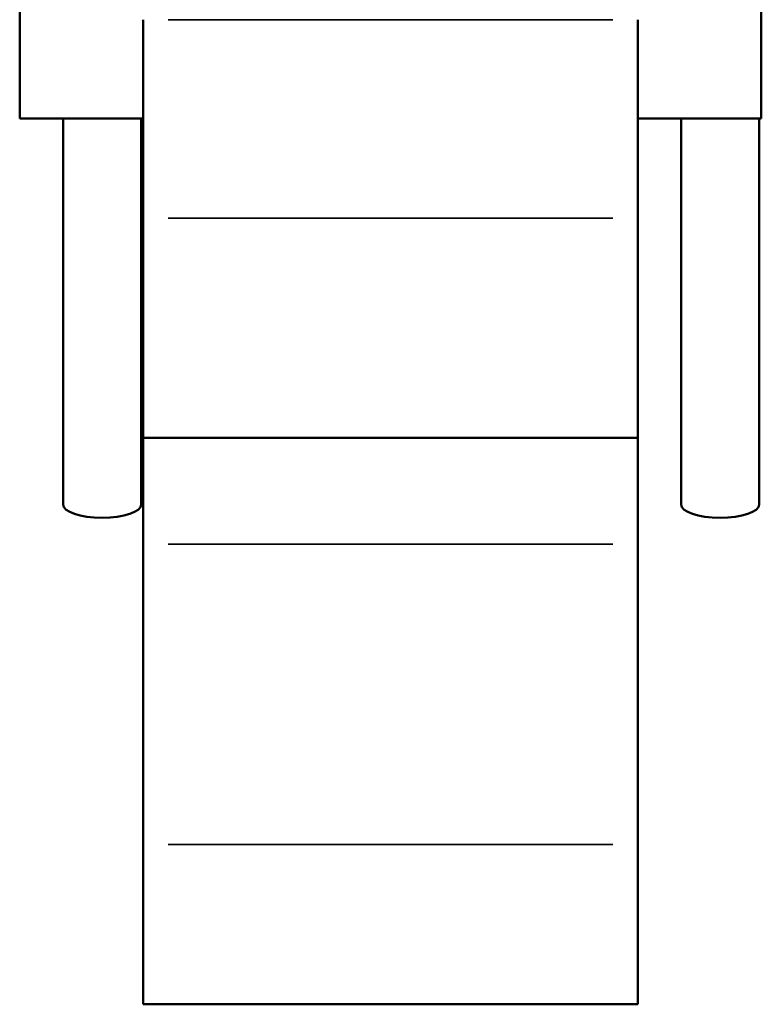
# Model space of a CAD drawing. Header units: inches. Extents: x -11.2 to 54.6, y 0.6 to 57.3.
# Tile 3 of 10: x 13.9 to 20.2, y 10.1 to 18.4. Entities that reach past the tile are written whole.
import ezdxf

# ---------------------------------------------------------------- set-up
doc = ezdxf.new("R2010")
doc.units = ezdxf.units.IN
doc.header["$MEASUREMENT"] = 0
doc.layers.add('Visible (ANSI)', color=7, linetype='Continuous', lineweight=50)
doc.layers.add('Visible Narrow (ANSI)', color=7, linetype='Continuous', lineweight=35)

msp = doc.modelspace()

# ---------------------------------------------------------------- linework, layer by layer
at = {"layer": 'Visible (ANSI)'}
for p, q in [((13.9184, 19.1028), (13.9184, 17.5258)), ((20.1554, 17.5258), (20.1554, 19.1028)), ((14.9579, 16.6863), (14.9579, 18.3569)), ((19.1159, 18.3569), (19.1159, 16.6863)), ((13.9184, 17.5258), (14.4748, 17.5258)), ((14.2828, 17.5258), (14.2828, 14.277)), ((14.7479, 17.5258), (14.9579, 17.5258)), ((14.9399, 17.5258), (14.9399, 14.277)), ((19.1159, 17.5258), (19.6723, 17.5258)), ((19.4803, 17.5258), (19.4803, 14.277)), ((19.9454, 17.5258), (20.1554, 17.5258)), ((20.1374, 17.5258), (20.1374, 14.277)), ((14.9579, 14.837), (14.9579, 16.6863)), ((19.1159, 16.6863), (19.1159, 14.837)), ((14.9579, 14.837), (14.9579, 13.9436)), ((14.9579, 14.837), (19.1159, 14.837)), ((19.1159, 13.9436), (19.1159, 14.837)), ((14.9579, 11.4168), (14.9579, 13.9436)), ((19.1159, 13.9436), (19.1159, 11.4168)), ((14.9579, 11.4168), (14.9579, 10.071)), ((19.1159, 10.071), (19.1159, 11.4168)), ((14.9579, 10.071), (19.1159, 10.071))]:
    msp.add_line(p, q, dxfattribs=at)
for centre in [(14.6114, 14.277), (19.8089, 14.277)]:
    msp.add_ellipse(centre, major_axis=(0.3285, 0), ratio=0.34202, start_param=3.141593, end_param=6.283185, dxfattribs=at)
for points in [[(14.4748, 17.5258), (14.4781, 17.5258), (14.4815, 17.5258), (14.5253, 17.5259), (14.5696, 17.5264), (14.6531, 17.5264), (14.6974, 17.5259), (14.7412, 17.5258), (14.7446, 17.5258), (14.7479, 17.5258)], [(19.6723, 17.5258), (19.6756, 17.5258), (19.679, 17.5258), (19.7228, 17.5259), (19.7671, 17.5264), (19.8506, 17.5264), (19.8949, 17.5259), (19.9387, 17.5258), (19.9421, 17.5258), (19.9454, 17.5258)]]:
    msp.add_open_spline(points, degree=3, knots=[2.2049606, 2.2049606, 2.2049606, 2.2049606, 2.2316066, 2.2316066, 2.550039, 2.550039, 2.8684714, 2.8684714, 2.8951174, 2.8951174, 2.8951174, 2.8951174], dxfattribs=at)
at = {"layer": 'Visible Narrow (ANSI)'}
for p, q in [((15.1658, 18.3569), (18.908, 18.3569)), ((15.1658, 16.6863), (18.908, 16.6863)), ((15.1658, 13.9436), (18.908, 13.9436)), ((15.1658, 11.4168), (18.908, 11.4168))]:
    msp.add_line(p, q, dxfattribs=at)

doc.saveas('drawing.dxf')
